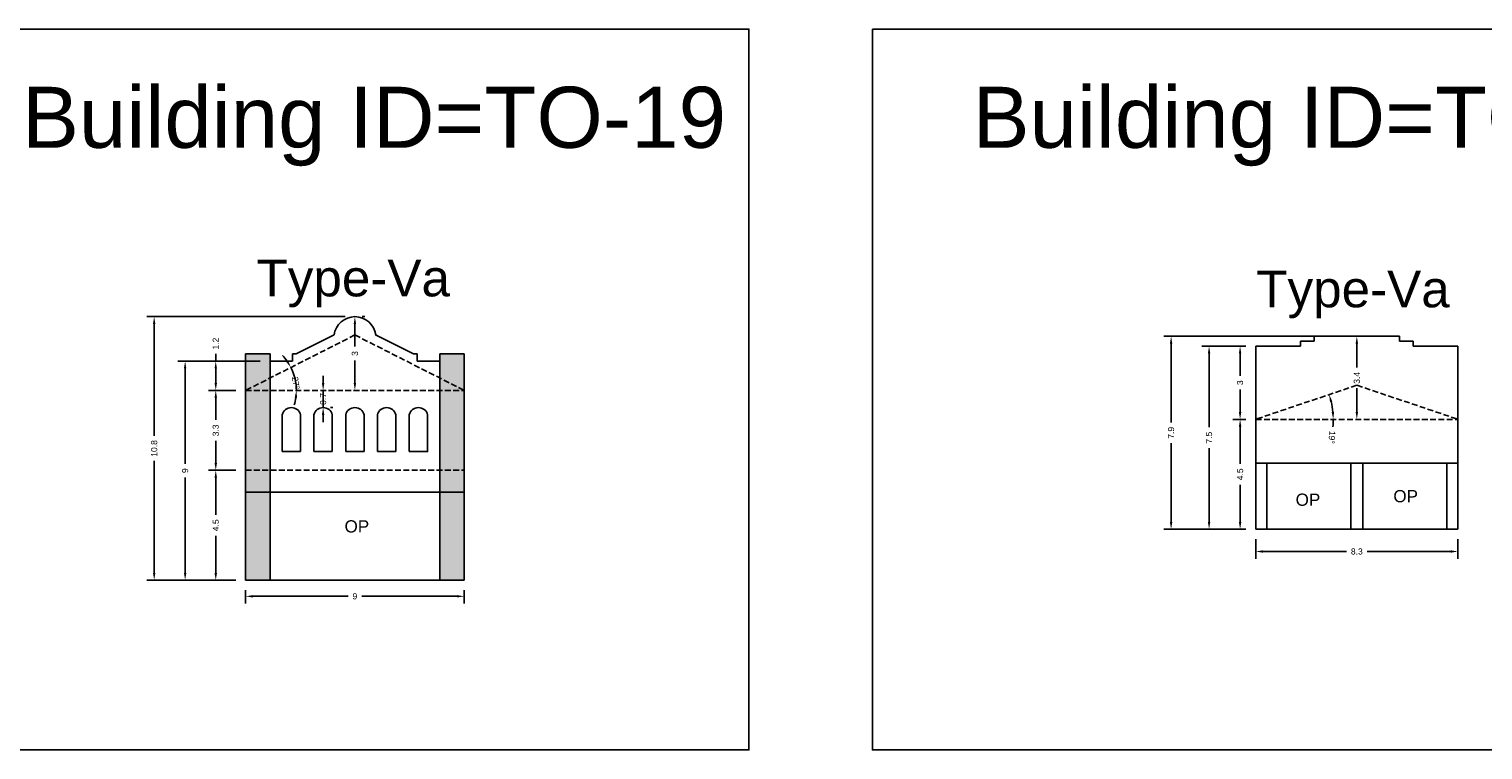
# Model space of a CAD drawing. Header units: metres. Extents: x 3416649 to 3417130, y -6713042 to -6712690.
# Tile 68 of 70: x 3417013 to 3417073, y -6712768 to -6712738. Entities that reach past the tile are written whole.
import ezdxf

# ---------------------------------------------------------------- set-up
doc = ezdxf.new("R2010")
doc.units = ezdxf.units.M
doc.linetypes.add('ACAD_ISO02W100', pattern=[15, 12, -3])
doc.layers.add('Dotted', color=7, linetype='ACAD_ISO02W100', plot=False)
doc.styles.get("Standard").update_dxf_attribs({"font": 'arial.ttf'})
doc.dimstyles.new('ISO-25', dxfattribs={"dimtxt": 0.25, "dimasz": 0.3, "dimexe": 0.3, "dimexo": 0.4, "dimgap": 0.2, "dimtad": 0, "dimdec": 1, "dimdsep": 46, "dimtxsty": 'Standard', "dimcen": 2.5, "dimadec": 0, "dimazin": 0, "dimtfac": 1, "dimtdec": 1, "dimtmove": 0, "dimatfit": 3, "dimfxl": 1, "dimarcsym": 0})

# ---------------------------------------------------------------- blocks, each defined once
blk = doc.blocks.new('*D147')
at = {"color": 0, "lineweight": -2, "transparency": 16777216}
for p, q in [((3417021.572, -6712756.448), (3417020.451, -6712756.448)), ((3417020.751, -6712756.748), (3417020.751, -6712758.264)), ((3417020.751, -6712760.648), (3417020.751, -6712759.131)), ((3417021.572, -6712760.948), (3417020.451, -6712760.948))]:
    blk.add_line(p, q, dxfattribs=at)
at = {"color": 0, "transparency": 16777216}
for points in [[(3417020.701, -6712756.748), (3417020.801, -6712756.748), (3417020.751, -6712756.448)], [(3417020.701, -6712760.648), (3417020.801, -6712760.648), (3417020.751, -6712760.948)]]:
    blk.add_solid(points, dxfattribs=at)
at = {"layer": 'Defpoints', "color": 0, "transparency": 16777216}
for p in [(3417020.751, -6712756.448), (3417021.972, -6712756.448), (3417021.972, -6712760.948)]:
    blk.add_point(p, dxfattribs=at)
at = {"color": 0, "transparency": 16777216, "insert": (3417020.751, -6712758.698), "char_height": 0.25, "attachment_point": 5, "rotation": 90}
blk.add_mtext('4.5', dxfattribs=at)
blk = doc.blocks.new('*D148')
at = {"color": 0, "lineweight": -2, "transparency": 16777216}
for p, q in [((3417021.572, -6712753.178), (3417020.451, -6712753.178)), ((3417020.751, -6712753.478), (3417020.751, -6712754.385)), ((3417020.751, -6712756.148), (3417020.751, -6712755.24)), ((3417021.572, -6712756.448), (3417020.451, -6712756.448))]:
    blk.add_line(p, q, dxfattribs=at)
at = {"color": 0, "transparency": 16777216}
for points in [[(3417020.701, -6712753.478), (3417020.801, -6712753.478), (3417020.751, -6712753.178)], [(3417020.701, -6712756.148), (3417020.801, -6712756.148), (3417020.751, -6712756.448)]]:
    blk.add_solid(points, dxfattribs=at)
at = {"layer": 'Defpoints', "color": 0, "transparency": 16777216}
for p in [(3417020.751, -6712753.178), (3417021.972, -6712753.178), (3417021.972, -6712756.448)]:
    blk.add_point(p, dxfattribs=at)
at = {"color": 0, "transparency": 16777216, "insert": (3417020.751, -6712754.813), "char_height": 0.25, "attachment_point": 5, "rotation": 90}
blk.add_mtext('3.3', dxfattribs=at)
blk = doc.blocks.new('*D149')
at = {"color": 0, "lineweight": -2, "transparency": 16777216}
for start, end in [(35.16928, 43.44158), (0, 26.89697), (343.4554, 351.7277)]:
    blk.add_arc((3417021.972, -6712753.178), 2.08, start, end, dxfattribs=at)
at = {"color": 0, "transparency": 16777216}
for points in [[(3417023.715, -6712751.954), (3417023.629, -6712752.006), (3417023.827, -6712752.237)], [(3417023.98, -6712753.474), (3417024.08, -6712753.481), (3417024.052, -6712753.178)]]:
    blk.add_solid(points, dxfattribs=at)
at = {"layer": 'Defpoints', "color": 0, "transparency": 16777216}
for p in [(3417026.447, -6712750.908), (3417023.951, -6712752.538), (3417021.972, -6712753.178), (3417021.972, -6712753.178), (3417030.922, -6712753.178)]:
    blk.add_point(p, dxfattribs=at)
at = {"color": 0, "transparency": 16777216, "insert": (3417024.03, -6712752.875), "char_height": 0.25, "attachment_point": 5, "rotation": 278.3741}
blk.add_mtext('27°', dxfattribs=at)
blk = doc.blocks.new('*D150')
at = {"color": 0, "lineweight": -2, "transparency": 16777216}
for p, q in [((3417025.147, -6712752.878), (3417025.147, -6712752.578)), ((3417025.147, -6712753.878), (3417025.147, -6712753.178)), ((3417025.547, -6712753.178), (3417025.447, -6712753.178)), ((3417025.147, -6712754.178), (3417025.147, -6712754.478)), ((3417025.547, -6712753.878), (3417025.447, -6712753.878))]:
    blk.add_line(p, q, dxfattribs=at)
at = {"color": 0, "transparency": 16777216}
for points in [[(3417025.097, -6712752.878), (3417025.197, -6712752.878), (3417025.147, -6712753.178)], [(3417025.097, -6712754.178), (3417025.197, -6712754.178), (3417025.147, -6712753.878)]]:
    blk.add_solid(points, dxfattribs=at)
at = {"layer": 'Defpoints', "color": 0, "transparency": 16777216}
for p in [(3417025.147, -6712753.178), (3417025.147, -6712753.178), (3417025.147, -6712753.878)]:
    blk.add_point(p, dxfattribs=at)
at = {"color": 0, "transparency": 16777216, "insert": (3417025.147, -6712753.528), "char_height": 0.25, "attachment_point": 5, "rotation": 90}
blk.add_mtext('0.7', dxfattribs=at)
blk = doc.blocks.new('*D151')
at = {"color": 0, "lineweight": -2, "transparency": 16777216}
for p, q in [((3417021.972, -6712761.348), (3417021.972, -6712761.906)), ((3417030.922, -6712761.348), (3417030.922, -6712761.906)), ((3417022.272, -6712761.606), (3417026.165, -6712761.606)), ((3417030.622, -6712761.606), (3417026.729, -6712761.606))]:
    blk.add_line(p, q, dxfattribs=at)
at = {"color": 0, "transparency": 16777216}
for points in [[(3417022.272, -6712761.556), (3417022.272, -6712761.656), (3417021.972, -6712761.606)], [(3417030.622, -6712761.556), (3417030.622, -6712761.656), (3417030.922, -6712761.606)]]:
    blk.add_solid(points, dxfattribs=at)
at = {"layer": 'Defpoints', "color": 0, "transparency": 16777216}
for p in [(3417021.972, -6712760.948), (3417030.922, -6712760.948), (3417030.922, -6712761.606)]:
    blk.add_point(p, dxfattribs=at)
at = {"color": 0, "transparency": 16777216, "insert": (3417026.447, -6712761.606), "char_height": 0.25, "attachment_point": 5}
blk.add_mtext('9', dxfattribs=at)
blk = doc.blocks.new('*D152')
at = {"color": 0, "lineweight": -2, "transparency": 16777216}
for p, q in [((3417022.572, -6712751.978), (3417019.197, -6712751.978)), ((3417019.497, -6712752.278), (3417019.497, -6712756.181)), ((3417019.497, -6712760.648), (3417019.497, -6712756.745)), ((3417021.572, -6712760.948), (3417019.197, -6712760.948))]:
    blk.add_line(p, q, dxfattribs=at)
at = {"color": 0, "transparency": 16777216}
for points in [[(3417019.447, -6712752.278), (3417019.547, -6712752.278), (3417019.497, -6712751.978)], [(3417019.447, -6712760.648), (3417019.547, -6712760.648), (3417019.497, -6712760.948)]]:
    blk.add_solid(points, dxfattribs=at)
at = {"layer": 'Defpoints', "color": 0, "transparency": 16777216}
for p in [(3417019.497, -6712751.978), (3417022.972, -6712751.978), (3417021.972, -6712760.948)]:
    blk.add_point(p, dxfattribs=at)
at = {"color": 0, "transparency": 16777216, "insert": (3417019.497, -6712756.463), "char_height": 0.25, "attachment_point": 5, "rotation": 90}
blk.add_mtext('9', dxfattribs=at)
blk = doc.blocks.new('*D153')
at = {"color": 0, "lineweight": -2, "transparency": 16777216}
for p, q in [((3417026.047, -6712750.158), (3417017.93, -6712750.158)), ((3417018.23, -6712750.458), (3417018.23, -6712755.04)), ((3417018.23, -6712760.648), (3417018.23, -6712756.066)), ((3417021.572, -6712760.948), (3417017.93, -6712760.948))]:
    blk.add_line(p, q, dxfattribs=at)
at = {"color": 0, "transparency": 16777216}
for points in [[(3417018.18, -6712750.458), (3417018.28, -6712750.458), (3417018.23, -6712750.158)], [(3417018.18, -6712760.648), (3417018.28, -6712760.648), (3417018.23, -6712760.948)]]:
    blk.add_solid(points, dxfattribs=at)
at = {"layer": 'Defpoints', "color": 0, "transparency": 16777216}
for p in [(3417018.23, -6712750.158), (3417026.447, -6712750.158), (3417021.972, -6712760.948)]:
    blk.add_point(p, dxfattribs=at)
at = {"color": 0, "transparency": 16777216, "insert": (3417018.23, -6712755.553), "char_height": 0.25, "attachment_point": 5, "rotation": 90}
blk.add_mtext('10.8', dxfattribs=at)
blk = doc.blocks.new('*D154')
at = {"color": 0, "lineweight": -2, "transparency": 16777216}
for p, q in [((3417022.572, -6712751.978), (3417020.451, -6712751.978)), ((3417020.751, -6712751.978), (3417020.751, -6712751.678)), ((3417020.751, -6712752.878), (3417020.751, -6712752.278)), ((3417021.572, -6712753.178), (3417020.451, -6712753.178))]:
    blk.add_line(p, q, dxfattribs=at)
at = {"color": 0, "transparency": 16777216}
for points in [[(3417020.701, -6712752.278), (3417020.801, -6712752.278), (3417020.751, -6712751.978)], [(3417020.701, -6712752.878), (3417020.801, -6712752.878), (3417020.751, -6712753.178)]]:
    blk.add_solid(points, dxfattribs=at)
at = {"layer": 'Defpoints', "color": 0, "transparency": 16777216}
for p in [(3417020.751, -6712751.978), (3417022.972, -6712751.978), (3417021.972, -6712753.178)]:
    blk.add_point(p, dxfattribs=at)
at = {"color": 0, "transparency": 16777216, "insert": (3417020.751, -6712751.263), "char_height": 0.25, "attachment_point": 5, "rotation": 90}
blk.add_mtext('1.2', dxfattribs=at)
blk = doc.blocks.new('*D155')
at = {"color": 0, "lineweight": -2, "transparency": 16777216}
for p, q in [((3417026.847, -6712750.158), (3417026.747, -6712750.158)), ((3417026.447, -6712750.458), (3417026.447, -6712751.386)), ((3417026.447, -6712752.878), (3417026.447, -6712751.95)), ((3417026.847, -6712753.178), (3417026.747, -6712753.178))]:
    blk.add_line(p, q, dxfattribs=at)
at = {"color": 0, "transparency": 16777216}
for points in [[(3417026.397, -6712750.458), (3417026.497, -6712750.458), (3417026.447, -6712750.158)], [(3417026.397, -6712752.878), (3417026.497, -6712752.878), (3417026.447, -6712753.178)]]:
    blk.add_solid(points, dxfattribs=at)
at = {"layer": 'Defpoints', "color": 0, "transparency": 16777216}
for p in [(3417026.447, -6712750.158), (3417026.447, -6712753.178), (3417026.447, -6712753.178)]:
    blk.add_point(p, dxfattribs=at)
at = {"color": 0, "transparency": 16777216, "insert": (3417026.447, -6712751.668), "char_height": 0.25, "attachment_point": 5, "rotation": 90}
blk.add_mtext('3', dxfattribs=at)
blk = doc.blocks.new('*D156')
at = {"color": 0, "lineweight": -2, "transparency": 16777216}
for start, end in [(5.41947, 13.26423), (354.58053, 360)]:
    blk.add_arc((3417063.326, -6712754.362), 3.173, start, end, dxfattribs=at)
at = {"color": 0, "transparency": 16777216}
for points in [[(3417066.366, -6712753.648), (3417066.462, -6712753.621), (3417066.332, -6712753.346)], [(3417066.535, -6712754.06), (3417066.435, -6712754.065), (3417066.499, -6712754.362)]]:
    blk.add_solid(points, dxfattribs=at)
at = {"layer": 'Defpoints', "color": 0, "transparency": 16777216}
for p in [(3417067.466, -6712752.962), (3417066.424, -6712753.678), (3417063.326, -6712754.362), (3417063.326, -6712754.362), (3417071.606, -6712754.362)]:
    blk.add_point(p, dxfattribs=at)
at = {"color": 0, "transparency": 16777216, "insert": (3417066.444, -6712755.094), "char_height": 0.25, "attachment_point": 5, "rotation": 264.58053}
blk.add_mtext('19°', dxfattribs=at)
blk = doc.blocks.new('*D157')
at = {"color": 0, "lineweight": -2, "transparency": 16777216}
for p, q in [((3417062.926, -6712754.362), (3417062.388, -6712754.362)), ((3417062.688, -6712754.662), (3417062.688, -6712756.179)), ((3417062.688, -6712758.562), (3417062.688, -6712757.046)), ((3417062.926, -6712758.862), (3417062.388, -6712758.862))]:
    blk.add_line(p, q, dxfattribs=at)
at = {"color": 0, "transparency": 16777216}
for points in [[(3417062.638, -6712754.662), (3417062.738, -6712754.662), (3417062.688, -6712754.362)], [(3417062.638, -6712758.562), (3417062.738, -6712758.562), (3417062.688, -6712758.862)]]:
    blk.add_solid(points, dxfattribs=at)
at = {"layer": 'Defpoints', "color": 0, "transparency": 16777216}
for p in [(3417062.688, -6712754.362), (3417063.326, -6712754.362), (3417063.326, -6712758.862)]:
    blk.add_point(p, dxfattribs=at)
at = {"color": 0, "transparency": 16777216, "insert": (3417062.688, -6712756.612), "char_height": 0.25, "attachment_point": 5, "rotation": 90}
blk.add_mtext('4.5', dxfattribs=at)
blk = doc.blocks.new('*D158')
at = {"color": 0, "lineweight": -2, "transparency": 16777216}
for p, q in [((3417062.926, -6712751.362), (3417062.386, -6712751.362)), ((3417062.686, -6712751.662), (3417062.686, -6712752.581)), ((3417062.686, -6712754.062), (3417062.686, -6712753.144)), ((3417062.926, -6712754.362), (3417062.386, -6712754.362))]:
    blk.add_line(p, q, dxfattribs=at)
at = {"color": 0, "transparency": 16777216}
for points in [[(3417062.636, -6712751.662), (3417062.736, -6712751.662), (3417062.686, -6712751.362)], [(3417062.636, -6712754.062), (3417062.736, -6712754.062), (3417062.686, -6712754.362)]]:
    blk.add_solid(points, dxfattribs=at)
at = {"layer": 'Defpoints', "color": 0, "transparency": 16777216}
for p in [(3417062.686, -6712751.362), (3417063.326, -6712751.362), (3417063.326, -6712754.362)]:
    blk.add_point(p, dxfattribs=at)
at = {"color": 0, "transparency": 16777216, "insert": (3417062.686, -6712752.862), "char_height": 0.25, "attachment_point": 5, "rotation": 90}
blk.add_mtext('3', dxfattribs=at)
blk = doc.blocks.new('*D159')
at = {"color": 0, "lineweight": -2, "transparency": 16777216}
for p, q in [((3417067.466, -6712751.262), (3417067.466, -6712752.235)), ((3417067.866, -6712750.962), (3417067.766, -6712750.962)), ((3417067.466, -6712754.062), (3417067.466, -6712753.089)), ((3417067.866, -6712754.362), (3417067.766, -6712754.362))]:
    blk.add_line(p, q, dxfattribs=at)
at = {"color": 0, "transparency": 16777216}
for points in [[(3417067.416, -6712751.262), (3417067.516, -6712751.262), (3417067.466, -6712750.962)], [(3417067.416, -6712754.062), (3417067.516, -6712754.062), (3417067.466, -6712754.362)]]:
    blk.add_solid(points, dxfattribs=at)
at = {"layer": 'Defpoints', "color": 0, "transparency": 16777216}
for p in [(3417067.466, -6712750.962), (3417067.466, -6712754.362), (3417067.466, -6712754.362)]:
    blk.add_point(p, dxfattribs=at)
at = {"color": 0, "transparency": 16777216, "insert": (3417067.466, -6712752.662), "char_height": 0.25, "attachment_point": 5, "rotation": 90}
blk.add_mtext('3.4', dxfattribs=at)
blk = doc.blocks.new('*D160')
at = {"color": 0, "lineweight": -2, "transparency": 16777216}
for p, q in [((3417062.926, -6712751.362), (3417061.117, -6712751.362)), ((3417061.417, -6712751.662), (3417061.417, -6712754.685)), ((3417061.417, -6712758.562), (3417061.417, -6712755.54)), ((3417062.926, -6712758.862), (3417061.117, -6712758.862))]:
    blk.add_line(p, q, dxfattribs=at)
at = {"color": 0, "transparency": 16777216}
for points in [[(3417061.367, -6712751.662), (3417061.467, -6712751.662), (3417061.417, -6712751.362)], [(3417061.367, -6712758.562), (3417061.467, -6712758.562), (3417061.417, -6712758.862)]]:
    blk.add_solid(points, dxfattribs=at)
at = {"layer": 'Defpoints', "color": 0, "transparency": 16777216}
for p in [(3417061.417, -6712751.362), (3417063.326, -6712751.362), (3417063.326, -6712758.862)]:
    blk.add_point(p, dxfattribs=at)
at = {"color": 0, "transparency": 16777216, "insert": (3417061.417, -6712755.112), "char_height": 0.25, "attachment_point": 5, "rotation": 90}
blk.add_mtext('7.5', dxfattribs=at)
blk = doc.blocks.new('*D161')
at = {"color": 0, "lineweight": -2, "transparency": 16777216}
for p, q in [((3417066.309, -6712750.962), (3417059.562, -6712750.962)), ((3417059.862, -6712751.262), (3417059.862, -6712754.486)), ((3417059.862, -6712758.562), (3417059.862, -6712755.339)), ((3417062.926, -6712758.862), (3417059.562, -6712758.862))]:
    blk.add_line(p, q, dxfattribs=at)
at = {"color": 0, "transparency": 16777216}
for points in [[(3417059.812, -6712751.262), (3417059.912, -6712751.262), (3417059.862, -6712750.962)], [(3417059.812, -6712758.562), (3417059.912, -6712758.562), (3417059.862, -6712758.862)]]:
    blk.add_solid(points, dxfattribs=at)
at = {"layer": 'Defpoints', "color": 0, "transparency": 16777216}
for p in [(3417059.862, -6712750.962), (3417066.709, -6712750.962), (3417063.326, -6712758.862)]:
    blk.add_point(p, dxfattribs=at)
at = {"color": 0, "transparency": 16777216, "insert": (3417059.862, -6712754.912), "char_height": 0.25, "attachment_point": 5, "rotation": 90}
blk.add_mtext('7.9', dxfattribs=at)
blk = doc.blocks.new('*D162')
at = {"color": 0, "lineweight": -2, "transparency": 16777216}
for p, q in [((3417063.326, -6712759.262), (3417063.326, -6712760.071)), ((3417063.626, -6712759.771), (3417067.038, -6712759.771)), ((3417071.306, -6712759.771), (3417067.894, -6712759.771)), ((3417071.606, -6712759.262), (3417071.606, -6712760.071))]:
    blk.add_line(p, q, dxfattribs=at)
at = {"color": 0, "transparency": 16777216}
for points in [[(3417063.626, -6712759.721), (3417063.626, -6712759.821), (3417063.326, -6712759.771)], [(3417071.306, -6712759.721), (3417071.306, -6712759.821), (3417071.606, -6712759.771)]]:
    blk.add_solid(points, dxfattribs=at)
at = {"layer": 'Defpoints', "color": 0, "transparency": 16777216}
for p in [(3417063.326, -6712758.862), (3417071.606, -6712758.862), (3417071.606, -6712759.771)]:
    blk.add_point(p, dxfattribs=at)
at = {"color": 0, "transparency": 16777216, "insert": (3417067.466, -6712759.771), "char_height": 0.25, "attachment_point": 5}
blk.add_mtext('8.3', dxfattribs=at)

msp = doc.modelspace()

# ---------------------------------------------------------------- hatches: boundary and pattern name
h = msp.add_hatch(color=256)
h.dxf.hatch_style = 1
h.paths.add_polyline_path([(3417030.922, -6712757.348), (3417029.922, -6712757.348), (3417029.922, -6712760.948), (3417030.922, -6712760.948)])
h.paths.add_polyline_path([(3417030.922, -6712756.448), (3417029.922, -6712756.448), (3417029.922, -6712757.348), (3417030.922, -6712757.348)])
h.paths.add_polyline_path([(3417030.922, -6712753.178), (3417029.922, -6712753.178), (3417029.922, -6712756.448), (3417030.922, -6712756.448)])
h.paths.add_polyline_path([(3417030.922, -6712751.678), (3417029.922, -6712751.678), (3417029.922, -6712752.671), (3417030.922, -6712753.178)])
h.paths.add_polyline_path([(3417029.922, -6712752.671), (3417029.922, -6712753.178), (3417030.922, -6712753.178)], flags=17)
h.paths.add_polyline_path([(3417022.972, -6712753.178), (3417021.972, -6712753.178), (3417021.972, -6712756.448), (3417022.972, -6712756.448)])
h.paths.add_polyline_path([(3417022.972, -6712752.671), (3417021.972, -6712753.178), (3417022.972, -6712753.178)], flags=17)
h.paths.add_polyline_path([(3417022.972, -6712751.678), (3417021.972, -6712751.678), (3417021.972, -6712753.178), (3417022.972, -6712752.671)])
h.paths.add_polyline_path([(3417022.972, -6712756.448), (3417021.972, -6712756.448), (3417021.972, -6712757.348), (3417022.972, -6712757.348)])
h.paths.add_polyline_path([(3417022.972, -6712757.348), (3417021.972, -6712757.348), (3417021.972, -6712760.948), (3417022.972, -6712760.948)])

# ---------------------------------------------------------------- linework, layer by layer
for points in [[(3417008.714, -6712738.386), (3417042.575, -6712738.386), (3417042.575, -6712767.893), (3417008.714, -6712767.893)], [(3417047.631, -6712738.386), (3417081.492, -6712738.386), (3417081.492, -6712767.893), (3417047.631, -6712767.893)], [(3417063.776, -6712756.162), (3417067.216, -6712756.162), (3417067.216, -6712758.862), (3417063.776, -6712758.862)], [(3417022.972, -6712757.348), (3417029.922, -6712757.348), (3417029.922, -6712760.948), (3417022.972, -6712760.948)]]:
    msp.add_lwpolyline(points, close=True)
for points in [[(3417024.047, -6712751.678), (3417025.597, -6712750.908)], [(3417028.847, -6712751.678), (3417027.297, -6712750.908)], [(3417063.326, -6712751.362), (3417065.166, -6712751.362)], [(3417063.326, -6712758.862), (3417063.326, -6712751.362)], [(3417065.166, -6712751.162), (3417065.166, -6712751.362)], [(3417065.166, -6712751.162), (3417065.716, -6712751.162)], [(3417065.716, -6712750.962), (3417069.216, -6712750.962)], [(3417065.716, -6712750.962), (3417065.716, -6712751.162)], [(3417069.216, -6712750.962), (3417069.216, -6712751.162)], [(3417069.216, -6712751.162), (3417069.766, -6712751.162)], [(3417069.766, -6712751.162), (3417069.766, -6712751.362)], [(3417069.766, -6712751.362), (3417071.606, -6712751.362)], [(3417071.606, -6712758.862), (3417071.606, -6712751.362)], [(3417021.972, -6712751.678), (3417022.972, -6712751.678)], [(3417021.972, -6712751.678), (3417021.972, -6712760.948)], [(3417022.972, -6712751.678), (3417022.972, -6712760.948)], [(3417022.972, -6712751.978), (3417023.892, -6712751.978)], [(3417023.892, -6712751.678), (3417023.892, -6712751.978)], [(3417023.892, -6712751.678), (3417024.047, -6712751.678)], [(3417028.847, -6712751.678), (3417029.002, -6712751.678)], [(3417029.002, -6712751.678), (3417029.002, -6712751.978)], [(3417029.002, -6712751.978), (3417029.922, -6712751.978)], [(3417029.922, -6712751.678), (3417029.922, -6712760.948)], [(3417029.922, -6712751.678), (3417030.922, -6712751.678)], [(3417030.922, -6712751.678), (3417030.922, -6712760.948)], [(3417023.472, -6712754.178), (3417023.472, -6712755.678)], [(3417023.847, -6712753.878), (3417023.847, -6712753.878)], [(3417024.222, -6712754.178), (3417024.222, -6712755.678)], [(3417024.772, -6712754.178), (3417024.772, -6712755.678)], [(3417025.147, -6712753.878), (3417025.147, -6712753.878)], [(3417025.522, -6712754.178), (3417025.522, -6712755.678)], [(3417026.072, -6712754.178), (3417026.072, -6712755.678)], [(3417026.447, -6712753.878), (3417026.447, -6712753.878)], [(3417026.822, -6712754.178), (3417026.822, -6712755.678)], [(3417027.372, -6712754.178), (3417027.372, -6712755.678)], [(3417027.747, -6712753.878), (3417027.747, -6712753.878)], [(3417028.122, -6712754.178), (3417028.122, -6712755.678)], [(3417029.047, -6712753.878), (3417029.047, -6712753.878)], [(3417023.472, -6712755.678), (3417024.222, -6712755.678)], [(3417024.772, -6712755.678), (3417025.522, -6712755.678)], [(3417026.822, -6712755.678), (3417026.072, -6712755.678)], [(3417028.122, -6712755.678), (3417027.372, -6712755.678)], [(3417063.326, -6712756.162), (3417071.606, -6712756.162)], [(3417063.776, -6712758.862), (3417063.776, -6712756.162)], [(3417067.216, -6712756.162), (3417067.216, -6712758.862)], [(3417067.716, -6712756.162), (3417067.716, -6712758.862)], [(3417071.156, -6712758.862), (3417071.156, -6712756.162)], [(3417021.972, -6712757.348), (3417030.922, -6712757.348)], [(3417063.326, -6712758.862), (3417071.606, -6712758.862)], [(3417021.972, -6712760.948), (3417030.922, -6712760.948)]]:
    msp.add_lwpolyline(points)
msp.add_lwpolyline([(3417028.672, -6712755.678), (3417029.422, -6712755.678), (3417029.422, -6712754.178, 0.8), (3417028.672, -6712754.178)], format="xyb", close=True)
for centre, radius, start, end in [((3417026.447, -6712751.015), 0.857, 7.15267, 172.84733), ((3417023.847, -6712754.262), 0.384, 12.68038, 167.31962), ((3417025.147, -6712754.262), 0.384, 12.68038, 167.31962), ((3417026.447, -6712754.262), 0.384, 12.68038, 167.31962), ((3417027.747, -6712754.262), 0.384, 12.68038, 167.31962)]:
    msp.add_arc(centre, radius, start, end)
at = {"layer": 'Dotted', "ltscale": 0.02}
for points in [[(3417026.447, -6712750.908), (3417021.972, -6712753.178)], [(3417026.447, -6712750.908), (3417030.922, -6712753.178)], [(3417021.972, -6712753.178), (3417030.922, -6712753.178)], [(3417067.466, -6712752.962), (3417063.326, -6712754.362)], [(3417067.466, -6712752.962), (3417071.606, -6712754.362)], [(3417063.326, -6712754.362), (3417071.606, -6712754.362)], [(3417021.972, -6712756.448), (3417030.922, -6712756.448)]]:
    msp.add_lwpolyline(points, dxfattribs=at)

# ---------------------------------------------------------------- texts
for s, width, heights, insert, char_height, attachment_point in [('Building ID=TO-19', 67.86454, [0.517], (3417012.82, -6712740.747), 2.5, 1), ('Building ID=TO-20', 67.86454, [0.517], (3417051.737, -6712740.747), 2.5, 1), ('Type-Va ', 9.99112, [0.517], (3417022.421, -6712747.827), 1.5, 1), ('Type-Va ', 9.99112, [0.517], (3417063.35, -6712748.275), 1.5, 1), ('OP', 67.86454, [0], (3417065.969, -6712757.4), 0.5, 3), ('OP', 67.86454, [0], (3417069.97, -6712757.256), 0.5, 3), ('OP', 67.86454, [0], (3417027.032, -6712758.492), 0.5, 3)]:
    msp.add_mtext_dynamic_manual_height_columns(s, width=width, gutter_width=12.5, heights=heights, dxfattribs=dict(insert=insert, char_height=char_height, attachment_point=attachment_point))

# ---------------------------------------------------------------- dimensions: what is measured, and where the dimension line sits
for base, p1, p2, picture, middle in [((3417018.23, -6712750.158), (3417021.972, -6712760.948), (3417026.447, -6712750.158), '*D153', (3417018.23, -6712755.553)), ((3417026.447, -6712753.178), (3417026.447, -6712750.158), (3417026.447, -6712753.178), '*D155', (3417026.447, -6712751.668)), ((3417020.751, -6712751.978), (3417021.972, -6712753.178), (3417022.972, -6712751.978), '*D154', (3417020.751, -6712751.263)), ((3417059.862, -6712750.962), (3417063.326, -6712758.862), (3417066.709, -6712750.962), '*D161', (3417059.862, -6712754.912)), ((3417061.417, -6712751.362), (3417063.326, -6712758.862), (3417063.326, -6712751.362), '*D160', (3417061.417, -6712755.112)), ((3417062.686, -6712751.362), (3417063.326, -6712754.362), (3417063.326, -6712751.362), '*D158', (3417062.686, -6712752.862)), ((3417067.466, -6712754.362), (3417067.466, -6712750.962), (3417067.466, -6712754.362), '*D159', (3417067.466, -6712752.662)), ((3417019.497, -6712751.978), (3417021.972, -6712760.948), (3417022.972, -6712751.978), '*D152', (3417019.497, -6712756.463)), ((3417020.751, -6712753.178), (3417021.972, -6712756.448), (3417021.972, -6712753.178), '*D148', (3417020.751, -6712754.813)), ((3417062.688, -6712754.362), (3417063.326, -6712758.862), (3417063.326, -6712754.362), '*D157', (3417062.688, -6712756.612)), ((3417020.751, -6712756.448), (3417021.972, -6712760.948), (3417021.972, -6712756.448), '*D147', (3417020.751, -6712758.698))]:
    dim = msp.add_linear_dim(base=base, p1=p1, p2=p2, angle=90, dimstyle='ISO-25')
    dim.commit()
    dim.dimension.update_dxf_attribs({"geometry": picture, "text_midpoint": middle})
dim = msp.add_angular_dim_2l(base=(3417023.951, -6712752.538), line1=((3417021.972, -6712753.178), (3417030.922, -6712753.178)), line2=((3417026.447, -6712750.908), (3417021.972, -6712753.178)), dimstyle='ISO-25')
dim.commit()
dim.dimension.update_dxf_attribs({"geometry": '*D149', "text_midpoint": (3417024.03, -6712752.875), "dimtype": 162})
dim = msp.add_linear_dim(base=(3417025.147, -6712753.178), p1=(3417025.147, -6712753.878), p2=(3417025.147, -6712753.178), angle=90, dimstyle='ISO-25')
dim.commit()
dim.dimension.update_dxf_attribs({"geometry": '*D150', "text_midpoint": (3417025.147, -6712753.528), "dimtype": 160})
dim = msp.add_angular_dim_2l(base=(3417066.424, -6712753.678), line1=((3417063.326, -6712754.362), (3417071.606, -6712754.362)), line2=((3417067.466, -6712752.962), (3417063.326, -6712754.362)), dimstyle='ISO-25')
dim.commit()
dim.dimension.update_dxf_attribs({"geometry": '*D156', "text_midpoint": (3417066.444, -6712755.094)})
for base, p1, p2, picture, middle in [((3417071.606, -6712759.771), (3417063.326, -6712758.862), (3417071.606, -6712758.862), '*D162', (3417067.466, -6712759.771)), ((3417030.922055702, -6712761.606304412), (3417021.972055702, -6712760.947923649), (3417030.922055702, -6712760.947923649), '*D151', (3417026.447055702, -6712761.606304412))]:
    dim = msp.add_linear_dim(base=base, p1=p1, p2=p2, dimstyle='ISO-25')
    dim.commit()
    dim.dimension.update_dxf_attribs({"geometry": picture, "text_midpoint": middle})

doc.saveas('drawing.dxf')
